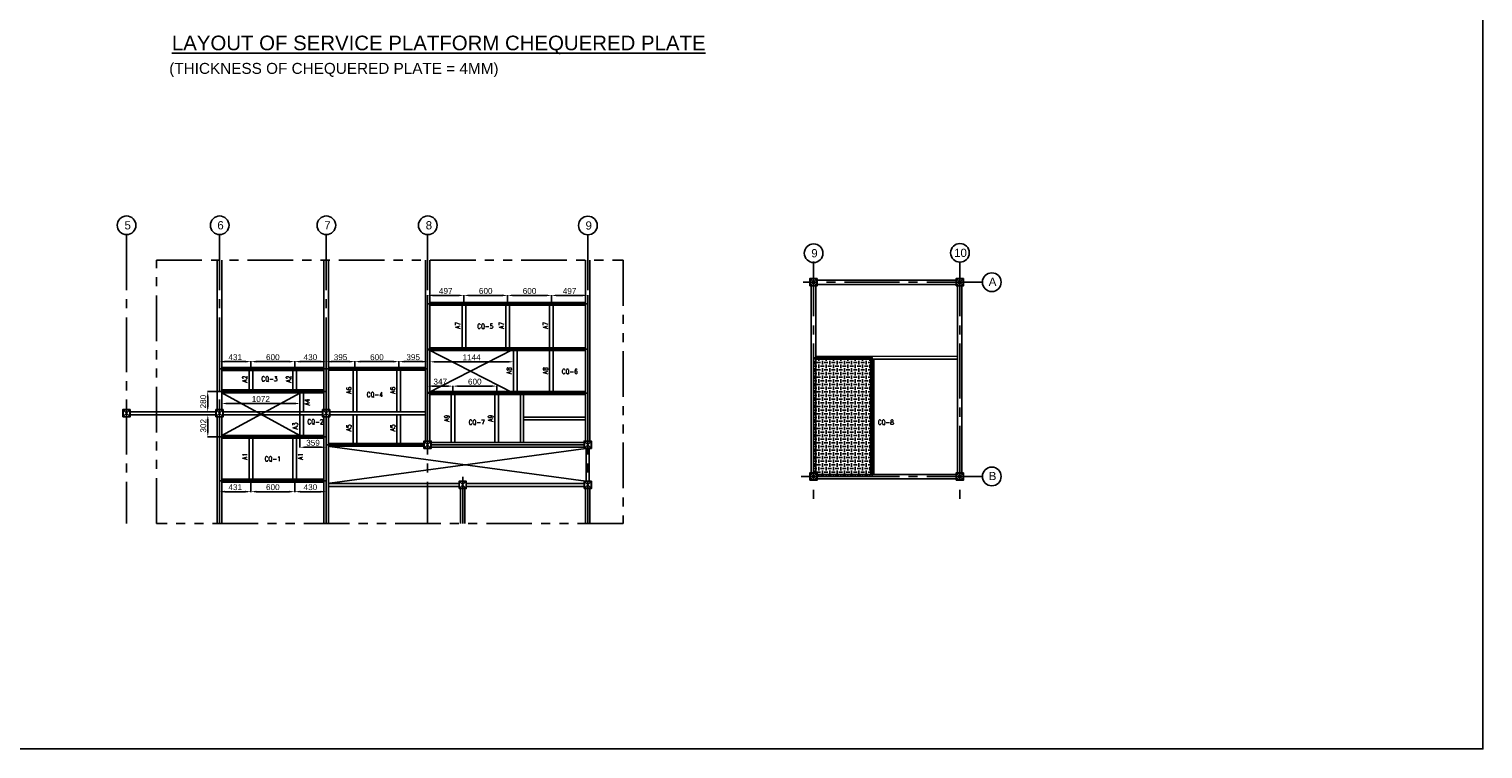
# Model space of a CAD drawing. Header units: inches. Extents: x -1008743 to -388065, y -1380311 to -642022.
# Tile 82 of 85: x -426744 to -406826, y -707139 to -697283. Entities that reach past the tile are written whole.
import ezdxf

# ---------------------------------------------------------------- set-up
doc = ezdxf.new("R2010")
doc.units = ezdxf.units.IN
doc.header["$LTSCALE"] = 1000
doc.header["$MEASUREMENT"] = 0
doc.header["$PDMODE"] = 35
doc.linetypes.add('CENTER2', pattern=[1.125, 0.75, -0.125, 0.125, -0.125])
doc.linetypes.add('PHANTOM2', pattern=[1.25, 0.625, -0.125, 0.125, -0.125, 0.125, -0.125])
doc.layers.add('DIM', color=1, linetype='Continuous')
doc.styles.add('ARIAL', font='arial.ttf')
doc.styles.add('C-ARIAL', font='arial.ttf')
doc.styles.add('ROMANS', font='simplex.shx', dxfattribs={"width": 0.9, "height": 2.5})
doc.dimstyles.new('S-20', dxfattribs={"dimtxt": 80, "dimasz": 75, "dimexe": 5, "dimexo": 5, "dimgap": 20, "dimtad": 1, "dimdec": 0, "dimzin": 0, "dimdsep": 46, "dimtxsty": 'ARIAL', "dimcen": 0.09, "dimdle": 100, "dimclrd": 8, "dimclre": 8, "dimclrt": 6, "dimadec": 0, "dimazin": 0, "dimtfac": 1, "dimtdec": 0, "dimtofl": 0, "dimtmove": 0, "dimatfit": 3, "dimfxl": 1, "dimtolj": 1, "dimtzin": 0, "dimlwd": -1, "dimarcsym": 0})

# ---------------------------------------------------------------- blocks, each defined once
blk = doc.blocks.new('*D922')
at = {"color": 8, "lineweight": -2, "ltscale": 10}
for p, q in [((-424135, -703472), (-424135, -703622)), ((-423705, -703452), (-423705, -703622))]:
    blk.add_line(p, q, dxfattribs=at)
at = {"color": 8, "ltscale": 10}
blk.add_line((-424060, -703617), (-423780, -703617), dxfattribs=at)
for points in [[(-424060, -703604), (-424060, -703629), (-424135, -703617)], [(-423780, -703629), (-423780, -703604), (-423705, -703617)]]:
    blk.add_solid(points, dxfattribs=at)
at = {"layer": 'Defpoints', "color": 0, "ltscale": 10}
for p in [(-424135, -703467), (-423705, -703447), (-423705, -703617)]:
    blk.add_point(p, dxfattribs=at)
at = {"color": 6, "ltscale": 10, "insert": (-423920, -703556), "char_height": 80, "attachment_point": 5, "style": 'ARIAL'}
blk.add_mtext('\\A1;431', dxfattribs=at)
blk = doc.blocks.new('*D923')
at = {"color": 8, "lineweight": -2, "ltscale": 10}
for p, q in [((-423705, -703452), (-423705, -703622)), ((-423105, -703452), (-423105, -703622))]:
    blk.add_line(p, q, dxfattribs=at)
at = {"color": 8, "ltscale": 10}
blk.add_line((-423630, -703617), (-423180, -703617), dxfattribs=at)
for points in [[(-423630, -703604), (-423630, -703629), (-423705, -703617)], [(-423180, -703629), (-423180, -703604), (-423105, -703617)]]:
    blk.add_solid(points, dxfattribs=at)
at = {"layer": 'Defpoints', "color": 0, "ltscale": 10}
for p in [(-423705, -703447), (-423105, -703447), (-423105, -703617)]:
    blk.add_point(p, dxfattribs=at)
at = {"color": 6, "ltscale": 10, "insert": (-423405, -703556), "char_height": 80, "attachment_point": 5, "style": 'ARIAL'}
blk.add_mtext('\\A1;600', dxfattribs=at)
blk = doc.blocks.new('*D924')
at = {"color": 8, "lineweight": -2, "ltscale": 10}
for p, q in [((-423105, -703452), (-423105, -703622)), ((-422674, -703472), (-422674, -703622))]:
    blk.add_line(p, q, dxfattribs=at)
at = {"color": 8, "ltscale": 10}
blk.add_line((-423030, -703617), (-422749, -703617), dxfattribs=at)
for points in [[(-423030, -703604), (-423030, -703629), (-423105, -703617)], [(-422749, -703629), (-422749, -703604), (-422674, -703617)]]:
    blk.add_solid(points, dxfattribs=at)
at = {"layer": 'Defpoints', "color": 0, "ltscale": 10}
for p in [(-423105, -703447), (-422674, -703467), (-422674, -703617)]:
    blk.add_point(p, dxfattribs=at)
at = {"color": 6, "ltscale": 10, "insert": (-422890, -703556), "char_height": 80, "attachment_point": 5, "style": 'ARIAL'}
blk.add_mtext('\\A1;430', dxfattribs=at)
blk = doc.blocks.new('*D926')
at = {"color": 8, "lineweight": -2, "ltscale": 10}
for p, q in [((-424135, -701886), (-424135, -701831)), ((-423705, -701951), (-423705, -701831))]:
    blk.add_line(p, q, dxfattribs=at)
at = {"color": 8, "ltscale": 10}
blk.add_line((-424060, -701836), (-423780, -701836), dxfattribs=at)
for points in [[(-424060, -701824), (-424060, -701849), (-424135, -701836)], [(-423780, -701849), (-423780, -701824), (-423705, -701836)]]:
    blk.add_solid(points, dxfattribs=at)
at = {"layer": 'Defpoints', "color": 0, "ltscale": 10}
for p in [(-424135, -701891), (-423705, -701836), (-423705, -701956)]:
    blk.add_point(p, dxfattribs=at)
at = {"color": 6, "ltscale": 10, "insert": (-423920, -701776), "char_height": 80, "attachment_point": 5, "style": 'ARIAL'}
blk.add_mtext('\\A1;431', dxfattribs=at)
blk = doc.blocks.new('*D927')
at = {"color": 8, "lineweight": -2, "ltscale": 10}
for p, q in [((-423705, -701951), (-423705, -701831)), ((-423105, -701951), (-423105, -701831))]:
    blk.add_line(p, q, dxfattribs=at)
at = {"color": 8, "ltscale": 10}
blk.add_line((-423630, -701836), (-423180, -701836), dxfattribs=at)
for points in [[(-423630, -701824), (-423630, -701849), (-423705, -701836)], [(-423180, -701849), (-423180, -701824), (-423105, -701836)]]:
    blk.add_solid(points, dxfattribs=at)
at = {"layer": 'Defpoints', "color": 0, "ltscale": 10}
for p in [(-423105, -701836), (-423705, -701956), (-423105, -701956)]:
    blk.add_point(p, dxfattribs=at)
at = {"color": 6, "ltscale": 10, "insert": (-423405, -701776), "char_height": 80, "attachment_point": 5, "style": 'ARIAL'}
blk.add_mtext('\\A1;600', dxfattribs=at)
blk = doc.blocks.new('*D928')
at = {"color": 8, "lineweight": -2, "ltscale": 10}
for p, q in [((-423105, -701951), (-423105, -701831)), ((-422674, -701882), (-422674, -701831))]:
    blk.add_line(p, q, dxfattribs=at)
at = {"color": 8, "ltscale": 10}
blk.add_line((-423030, -701836), (-422749, -701836), dxfattribs=at)
for points in [[(-423030, -701824), (-423030, -701849), (-423105, -701836)], [(-422749, -701849), (-422749, -701824), (-422674, -701836)]]:
    blk.add_solid(points, dxfattribs=at)
at = {"layer": 'Defpoints', "color": 0, "ltscale": 10}
for p in [(-422674, -701836), (-422674, -701887), (-423105, -701956)]:
    blk.add_point(p, dxfattribs=at)
at = {"color": 6, "ltscale": 10, "insert": (-422890, -701776), "char_height": 80, "attachment_point": 5, "style": 'ARIAL'}
blk.add_mtext('\\A1;430', dxfattribs=at)
blk = doc.blocks.new('*D929')
at = {"color": 8, "lineweight": -2, "ltscale": 10}
for p, q in [((-423033, -702872), (-423033, -703014)), ((-422674, -702872), (-422674, -703014))]:
    blk.add_line(p, q, dxfattribs=at)
at = {"color": 8, "ltscale": 10}
blk.add_line((-422958, -703009), (-422749, -703009), dxfattribs=at)
for points in [[(-422958, -702996), (-422958, -703021), (-423033, -703009)], [(-422749, -703021), (-422749, -702996), (-422674, -703009)]]:
    blk.add_solid(points, dxfattribs=at)
at = {"layer": 'Defpoints', "color": 0, "ltscale": 10}
for p in [(-423033, -702867), (-422674, -702867), (-422674, -703009)]:
    blk.add_point(p, dxfattribs=at)
at = {"color": 6, "ltscale": 10, "insert": (-422854, -702948), "char_height": 80, "attachment_point": 5, "style": 'ARIAL'}
blk.add_mtext('\\A1;359', dxfattribs=at)
blk = doc.blocks.new('*D941')
at = {"color": 8, "lineweight": -2, "ltscale": 10}
for p, q in [((-422674, -701882), (-422674, -701831)), ((-422280, -701950), (-422280, -701831))]:
    blk.add_line(p, q, dxfattribs=at)
at = {"color": 8, "ltscale": 10}
blk.add_line((-422599, -701836), (-422355, -701836), dxfattribs=at)
for points in [[(-422599, -701824), (-422599, -701849), (-422674, -701836)], [(-422355, -701849), (-422355, -701824), (-422280, -701836)]]:
    blk.add_solid(points, dxfattribs=at)
at = {"layer": 'Defpoints', "color": 0, "ltscale": 10}
for p in [(-422674, -701887), (-422280, -701836), (-422280, -701955)]:
    blk.add_point(p, dxfattribs=at)
at = {"color": 6, "ltscale": 10, "insert": (-422477, -701776), "char_height": 80, "attachment_point": 5, "style": 'ARIAL'}
blk.add_mtext('\\A1;395', dxfattribs=at)
blk = doc.blocks.new('*D942')
at = {"color": 8, "lineweight": -2, "ltscale": 10}
for p, q in [((-422280, -701950), (-422280, -701831)), ((-421679, -701950), (-421679, -701831))]:
    blk.add_line(p, q, dxfattribs=at)
at = {"color": 8, "ltscale": 10}
blk.add_line((-422205, -701836), (-421754, -701836), dxfattribs=at)
for points in [[(-422205, -701824), (-422205, -701849), (-422280, -701836)], [(-421754, -701849), (-421754, -701824), (-421679, -701836)]]:
    blk.add_solid(points, dxfattribs=at)
at = {"layer": 'Defpoints', "color": 0, "ltscale": 10}
for p in [(-421679, -701836), (-422280, -701955), (-421679, -701955)]:
    blk.add_point(p, dxfattribs=at)
at = {"color": 6, "ltscale": 10, "insert": (-421979, -701776), "char_height": 80, "attachment_point": 5, "style": 'ARIAL'}
blk.add_mtext('\\A1;600', dxfattribs=at)
blk = doc.blocks.new('*D943')
at = {"color": 8, "lineweight": -2, "ltscale": 10}
for p, q in [((-421679, -701950), (-421679, -701831)), ((-421284, -701889), (-421284, -701831))]:
    blk.add_line(p, q, dxfattribs=at)
at = {"color": 8, "ltscale": 10}
blk.add_line((-421604, -701836), (-421359, -701836), dxfattribs=at)
for points in [[(-421604, -701824), (-421604, -701849), (-421679, -701836)], [(-421359, -701849), (-421359, -701824), (-421284, -701836)]]:
    blk.add_solid(points, dxfattribs=at)
at = {"layer": 'Defpoints', "color": 0, "ltscale": 10}
for p in [(-421284, -701836), (-421284, -701894), (-421679, -701955)]:
    blk.add_point(p, dxfattribs=at)
at = {"color": 6, "ltscale": 10, "insert": (-421482, -701776), "char_height": 80, "attachment_point": 5, "style": 'ARIAL'}
blk.add_mtext('\\A1;395', dxfattribs=at)
blk = doc.blocks.new('*D944')
at = {"color": 8, "lineweight": -2, "ltscale": 10}
for p, q in [((-421284, -701040), (-421284, -700925)), ((-420788, -701060), (-420788, -700925))]:
    blk.add_line(p, q, dxfattribs=at)
at = {"color": 8, "ltscale": 10}
blk.add_line((-421209, -700930), (-420863, -700930), dxfattribs=at)
for points in [[(-421209, -700917), (-421209, -700942), (-421284, -700930)], [(-420863, -700942), (-420863, -700917), (-420788, -700930)]]:
    blk.add_solid(points, dxfattribs=at)
at = {"layer": 'Defpoints', "color": 0, "ltscale": 10}
for p in [(-421284, -701045), (-420788, -700930), (-420788, -701065)]:
    blk.add_point(p, dxfattribs=at)
at = {"color": 6, "ltscale": 10, "insert": (-421036, -700869), "char_height": 80, "attachment_point": 5, "style": 'ARIAL'}
blk.add_mtext('\\A1;497', dxfattribs=at)
blk = doc.blocks.new('*D945')
at = {"color": 8, "lineweight": -2, "ltscale": 10}
for p, q in [((-420788, -701060), (-420788, -700925)), ((-420188, -701060), (-420188, -700925))]:
    blk.add_line(p, q, dxfattribs=at)
at = {"color": 8, "ltscale": 10}
blk.add_line((-420713, -700930), (-420263, -700930), dxfattribs=at)
for points in [[(-420713, -700917), (-420713, -700942), (-420788, -700930)], [(-420263, -700942), (-420263, -700917), (-420188, -700930)]]:
    blk.add_solid(points, dxfattribs=at)
at = {"layer": 'Defpoints', "color": 0, "ltscale": 10}
for p in [(-420788, -701065), (-420188, -700930), (-420188, -701065)]:
    blk.add_point(p, dxfattribs=at)
at = {"color": 6, "ltscale": 10, "insert": (-420488, -700869), "char_height": 80, "attachment_point": 5, "style": 'ARIAL'}
blk.add_mtext('\\A1;600', dxfattribs=at)
blk = doc.blocks.new('*D946')
at = {"color": 8, "lineweight": -2, "ltscale": 10}
for p, q in [((-420188, -701060), (-420188, -700925)), ((-419588, -701060), (-419588, -700925))]:
    blk.add_line(p, q, dxfattribs=at)
at = {"color": 8, "ltscale": 10}
blk.add_line((-420113, -700930), (-419663, -700930), dxfattribs=at)
for points in [[(-420113, -700917), (-420113, -700942), (-420188, -700930)], [(-419663, -700942), (-419663, -700917), (-419588, -700930)]]:
    blk.add_solid(points, dxfattribs=at)
at = {"layer": 'Defpoints', "color": 0, "ltscale": 10}
for p in [(-420188, -701065), (-419588, -700930), (-419588, -701065)]:
    blk.add_point(p, dxfattribs=at)
at = {"color": 6, "ltscale": 10, "insert": (-419888, -700869), "char_height": 80, "attachment_point": 5, "style": 'ARIAL'}
blk.add_mtext('\\A1;600', dxfattribs=at)
blk = doc.blocks.new('*D947')
at = {"color": 8, "lineweight": -2, "ltscale": 10}
for p, q in [((-419588, -701060), (-419588, -700925)), ((-419091, -701040), (-419091, -700925))]:
    blk.add_line(p, q, dxfattribs=at)
at = {"color": 8, "ltscale": 10}
blk.add_line((-419513, -700930), (-419166, -700930), dxfattribs=at)
for points in [[(-419513, -700917), (-419513, -700942), (-419588, -700930)], [(-419166, -700942), (-419166, -700917), (-419091, -700930)]]:
    blk.add_solid(points, dxfattribs=at)
at = {"layer": 'Defpoints', "color": 0, "ltscale": 10}
for p in [(-419588, -701065), (-419091, -700930), (-419091, -701045)]:
    blk.add_point(p, dxfattribs=at)
at = {"color": 6, "ltscale": 10, "insert": (-419339, -700869), "char_height": 80, "attachment_point": 5, "style": 'ARIAL'}
blk.add_mtext('\\A1;497', dxfattribs=at)
blk = doc.blocks.new('*D948')
at = {"color": 8, "lineweight": -2, "ltscale": 10}
for p, q in [((-421284, -702261), (-421284, -702167)), ((-420938, -702281), (-420938, -702167))]:
    blk.add_line(p, q, dxfattribs=at)
at = {"color": 8, "ltscale": 10}
blk.add_line((-421209, -702172), (-421013, -702172), dxfattribs=at)
for points in [[(-421209, -702159), (-421209, -702184), (-421284, -702172)], [(-421013, -702184), (-421013, -702159), (-420938, -702172)]]:
    blk.add_solid(points, dxfattribs=at)
at = {"layer": 'Defpoints', "color": 0, "ltscale": 10}
for p in [(-421284, -702266), (-420938, -702172), (-420938, -702286)]:
    blk.add_point(p, dxfattribs=at)
at = {"color": 6, "ltscale": 10, "insert": (-421111, -702111), "char_height": 80, "attachment_point": 5, "style": 'ARIAL'}
blk.add_mtext('\\A1;347', dxfattribs=at)
blk = doc.blocks.new('*D949')
at = {"color": 8, "lineweight": -2, "ltscale": 10}
for p, q in [((-420938, -702281), (-420938, -702167)), ((-420338, -702281), (-420338, -702167))]:
    blk.add_line(p, q, dxfattribs=at)
at = {"color": 8, "ltscale": 10}
blk.add_line((-420863, -702172), (-420413, -702172), dxfattribs=at)
for points in [[(-420863, -702159), (-420863, -702184), (-420938, -702172)], [(-420413, -702184), (-420413, -702159), (-420338, -702172)]]:
    blk.add_solid(points, dxfattribs=at)
at = {"layer": 'Defpoints', "color": 0, "ltscale": 10}
for p in [(-420938, -702286), (-420338, -702172), (-420338, -702286)]:
    blk.add_point(p, dxfattribs=at)
at = {"color": 6, "ltscale": 10, "insert": (-420638, -702111), "char_height": 80, "attachment_point": 5, "style": 'ARIAL'}
blk.add_mtext('\\A1;600', dxfattribs=at)
blk = doc.blocks.new('*D954')
at = {"color": 8, "lineweight": -2, "ltscale": 10}
for p, q in [((-424105, -702269), (-424105, -702415)), ((-423033, -702269), (-423033, -702415))]:
    blk.add_line(p, q, dxfattribs=at)
at = {"color": 8, "ltscale": 10}
blk.add_line((-424030, -702410), (-423108, -702410), dxfattribs=at)
for points in [[(-424030, -702397), (-424030, -702422), (-424105, -702410)], [(-423108, -702422), (-423108, -702397), (-423033, -702410)]]:
    blk.add_solid(points, dxfattribs=at)
at = {"layer": 'Defpoints', "color": 0, "ltscale": 10}
for p in [(-424105, -702264), (-423033, -702264), (-423033, -702410)]:
    blk.add_point(p, dxfattribs=at)
at = {"color": 6, "ltscale": 10, "insert": (-423569, -702349), "char_height": 80, "attachment_point": 5, "style": 'ARIAL'}
blk.add_mtext('\\A1;1072', dxfattribs=at)
blk = doc.blocks.new('*D955')
at = {"color": 8, "lineweight": -2, "ltscale": 10}
for p, q in [((-424140, -702244), (-424302, -702244)), ((-424209, -702524), (-424302, -702524))]:
    blk.add_line(p, q, dxfattribs=at)
at = {"color": 8, "ltscale": 10}
blk.add_line((-424297, -702319), (-424297, -702449), dxfattribs=at)
for points in [[(-424285, -702319), (-424310, -702319), (-424297, -702244)], [(-424310, -702449), (-424285, -702449), (-424297, -702524)]]:
    blk.add_solid(points, dxfattribs=at)
at = {"layer": 'Defpoints', "color": 0, "ltscale": 10}
for p in [(-424135, -702244), (-424297, -702524), (-424204, -702524)]:
    blk.add_point(p, dxfattribs=at)
at = {"color": 6, "ltscale": 10, "insert": (-424358, -702384), "char_height": 80, "attachment_point": 5, "rotation": 90, "style": 'ARIAL'}
blk.add_mtext('\\A1;280', dxfattribs=at)
blk = doc.blocks.new('*D956')
at = {"color": 8, "lineweight": -2, "ltscale": 10}
for p, q in [((-424190, -702564), (-424301, -702564)), ((-424140, -702867), (-424301, -702867))]:
    blk.add_line(p, q, dxfattribs=at)
at = {"color": 8, "ltscale": 10}
blk.add_line((-424296, -702639), (-424296, -702792), dxfattribs=at)
for points in [[(-424283, -702639), (-424308, -702639), (-424296, -702564)], [(-424308, -702792), (-424283, -702792), (-424296, -702867)]]:
    blk.add_solid(points, dxfattribs=at)
at = {"layer": 'Defpoints', "color": 0, "ltscale": 10}
for p in [(-424185, -702564), (-424296, -702867), (-424135, -702867)]:
    blk.add_point(p, dxfattribs=at)
at = {"color": 6, "ltscale": 10, "insert": (-424357, -702715), "char_height": 80, "attachment_point": 5, "rotation": 90, "style": 'ARIAL'}
blk.add_mtext('\\A1;302', dxfattribs=at)
blk = doc.blocks.new('*D965')
at = {"color": 8, "lineweight": -2, "ltscale": 10}
for p, q in [((-421254, -701711), (-421254, -701844)), ((-420109, -701711), (-420109, -701844))]:
    blk.add_line(p, q, dxfattribs=at)
at = {"color": 8, "ltscale": 10}
blk.add_line((-421179, -701839), (-420184, -701839), dxfattribs=at)
for points in [[(-421179, -701826), (-421179, -701851), (-421254, -701839)], [(-420184, -701851), (-420184, -701826), (-420109, -701839)]]:
    blk.add_solid(points, dxfattribs=at)
at = {"layer": 'Defpoints', "color": 0, "ltscale": 10}
for p in [(-421254, -701706), (-420109, -701706), (-420109, -701839)]:
    blk.add_point(p, dxfattribs=at)
at = {"color": 6, "ltscale": 10, "insert": (-420682, -701778), "char_height": 80, "attachment_point": 5, "style": 'ARIAL'}
blk.add_mtext('\\A1;1144', dxfattribs=at)

msp = doc.modelspace()

# ---------------------------------------------------------------- hatches: boundary and pattern name
at = {"ltscale": 10}
h = msp.add_hatch(dxfattribs=at)
h.set_pattern_fill('CHECKERED', color=256, scale=50, style=0)
h.set_pattern_definition([(0, (0, 0), (50, 50), [50, -50]), (90, (25, 25), (-50, 50), [50, -50])])
h.paths.add_polyline_path([(-415998.4, -701783.9), (-415193.2, -701783.9), (-415192.9, -703409.6), (-415948.4, -703409.6), (-415948.4, -703360.2), (-415998.4, -703360.2)])

# ---------------------------------------------------------------- linework, layer by layer
at = {"color": 252, "linetype": 'CENTER2'}
for p, q in [((-425411.4, -700106), (-425411.4, -704055)), ((-424135.4, -700106), (-424135.4, -704055)), ((-422674.4, -700106), (-422674.4, -704055)), ((-421284.5, -700106), (-421284.5, -704055)), ((-419091, -700106), (-419091, -704055)), ((-415998.4, -700465.2), (-415998.4, -703762.5)), ((-413993.8, -700465.2), (-413993.8, -703786.4)), ((-413695.8, -700749.8), (-416139.9, -700749.8)), ((-420803.9, -703413), (-420803.9, -704055)), ((-413695.8, -703409.6), (-416164.6, -703409.6))]:
    msp.add_line(p, q, dxfattribs=at)
at = {"ltscale": 10}
for p, q in [((-416048.4, -700799.8), (-415948.4, -700699.8)), ((-415948.4, -700799.8), (-416048.4, -700699.8)), ((-414043.8, -700799.8), (-413943.8, -700699.8)), ((-413943.8, -700799.8), (-414043.8, -700699.8)), ((-421284.5, -702266.3), (-420109.5, -701665.4)), ((-420109.5, -702266.3), (-421284.5, -701665.4)), ((-423033.1, -702846.5), (-424104.9, -702264.4)), ((-424104.9, -702846.5), (-423033.1, -702269.4)), ((-425461.4, -702594), (-425361.4, -702494)), ((-425361.4, -702594), (-425461.4, -702494)), ((-424185.4, -702594), (-424085.4, -702494)), ((-424085.4, -702594), (-424185.4, -702494)), ((-422724.2, -702594), (-422624.2, -702494)), ((-422624.2, -702594), (-422724.2, -702494)), ((-422624.4, -703501.1), (-419115, -703025.2)), ((-419115, -703475.2), (-422624.2, -702999.2)), ((-421334.5, -703025.2), (-421234.5, -702925.2)), ((-421234.5, -703025.2), (-421334.5, -702925.2)), ((-419141, -703025.2), (-419041, -702925.2)), ((-419041, -703025.2), (-419141, -702925.2)), ((-420853.9, -703575.2), (-420753.9, -703475.2)), ((-420753.9, -703575.2), (-420853.9, -703475.2)), ((-419141, -703575.2), (-419041, -703475.2)), ((-419041, -703575.2), (-419141, -703475.2)), ((-416048.4, -703460.2), (-415948.4, -703360.2)), ((-415948.4, -703460.2), (-416048.4, -703360.2)), ((-414043.8, -703459.6), (-413943.8, -703359.6)), ((-413943.8, -703459.6), (-414043.8, -703359.6))]:
    msp.add_line(p, q, dxfattribs=at)
for points in [[(-487029, -657295.8), (-406826.5, -657295.8), (-406826.5, -707139.2), (-487029, -707139.2)], [(-420812.8, -701645.4), (-420762.8, -701645.4), (-420762.8, -701065.4), (-420812.8, -701065.4)], [(-420212.8, -701645.4), (-420162.8, -701645.4), (-420162.8, -701065.4), (-420212.8, -701065.4)], [(-419612.8, -701645.4), (-419562.8, -701645.4), (-419562.8, -701065.4), (-419612.8, -701065.4)], [(-420109.5, -702265.4), (-420059.5, -702265.4), (-420059.5, -701685.4), (-420109.5, -701685.4)], [(-419612.8, -702265.4), (-419562.8, -702265.4), (-419562.8, -701685.4), (-419612.8, -701685.4)], [(-423729.8, -702224.4), (-423679.8, -702224.4), (-423679.8, -701955.7), (-423729.8, -701955.7)], [(-423129.8, -702224.4), (-423079.8, -702224.4), (-423079.8, -701955.7), (-423129.8, -701955.7)], [(-422304.5, -702525.9), (-422254.5, -702525.9), (-422254.5, -701954.7), (-422304.5, -701954.7)], [(-421704.5, -702525.9), (-421654.5, -702525.9), (-421654.5, -701954.7), (-421704.5, -701954.7)], [(-423033.1, -702524), (-422983.1, -702524), (-422983.1, -702264.4), (-423033.1, -702264.4)], [(-420962.8, -702944.7), (-420912.8, -702944.7), (-420912.8, -702286.3), (-420962.8, -702286.3)], [(-420362.8, -702944.7), (-420312.8, -702944.7), (-420312.8, -702286.3), (-420362.8, -702286.3)], [(-423033.1, -702846.5), (-422983.1, -702846.5), (-422983.1, -702564), (-423033.1, -702564)], [(-422304.5, -702955.2), (-422254.5, -702955.2), (-422254.5, -702565.9), (-422304.5, -702565.9)], [(-421704.5, -702955.2), (-421654.5, -702955.2), (-421654.5, -702565.9), (-421704.5, -702565.9)], [(-423729.8, -703446.6), (-423679.8, -703446.6), (-423679.8, -702886.5), (-423729.8, -702886.5)], [(-423129.9, -703446.6), (-423079.9, -703446.6), (-423079.9, -702886.5), (-423129.9, -702886.5)]]:
    msp.add_lwpolyline(points, close=True, dxfattribs=at)
at = {"linetype": 'PHANTOM2'}
msp.add_lwpolyline([(-425000.7, -700445.3), (-418604.3, -700445.3), (-418604.3, -704055), (-425000.7, -704055)], close=True, dxfattribs=at)
at = {"color": 3, "ltscale": 10}
for points in [[(-424165.9, -700445.3), (-424165.9, -702494), (-424104.9, -702494), (-424104.9, -700445.3)], [(-422704.7, -700445.3), (-422704.7, -702494), (-422643.7, -702494), (-422643.7, -700445.3)], [(-421315, -700445.3), (-421315, -702925.2), (-421254, -702925.2), (-421254, -700445.3)], [(-419121.5, -700445.3), (-419121.5, -702925.2), (-419060.5, -702925.2), (-419060.5, -700445.3)], [(-424165.9, -702594), (-424165.9, -704055)], [(-424104.9, -704055), (-424104.9, -702594)], [(-422643.8, -704055), (-422643.7, -702594), (-422704.7, -702594), (-422704.8, -704055)], [(-420773.4, -704055), (-420773.4, -703575.2), (-420834.4, -703575.2), (-420834.4, -704055)], [(-419060.5, -704055), (-419060.5, -703575.2), (-419121.5, -703575.2), (-419121.5, -704055)]]:
    msp.add_lwpolyline(points, dxfattribs=at)
at = {"color": 4, "ltscale": 10}
for points in [[(-416048.4, -700799.8), (-415948.4, -700799.8), (-415948.4, -700699.8), (-416048.4, -700699.8)], [(-416044.4, -700795.8), (-415952.4, -700795.8), (-415952.4, -700703.8), (-416044.4, -700703.8)], [(-414043.8, -700799.8), (-413943.8, -700799.8), (-413943.8, -700699.8), (-414043.8, -700699.8)], [(-414039.8, -700795.8), (-413947.8, -700795.8), (-413947.8, -700703.8), (-414039.8, -700703.8)], [(-425461.4, -702594), (-425361.4, -702594), (-425361.4, -702494), (-425461.4, -702494)], [(-425457.4, -702590), (-425365.4, -702590), (-425365.4, -702498), (-425457.4, -702498)], [(-424185.4, -702594), (-424085.4, -702594), (-424085.4, -702494), (-424185.4, -702494)], [(-424181.4, -702590), (-424089.4, -702590), (-424089.4, -702498), (-424181.4, -702498)], [(-422724.2, -702594), (-422624.2, -702594), (-422624.2, -702494), (-422724.2, -702494)], [(-422720.2, -702590), (-422628.2, -702590), (-422628.2, -702498), (-422720.2, -702498)], [(-421334.5, -703025.2), (-421234.5, -703025.2), (-421234.5, -702925.2), (-421334.5, -702925.2)], [(-421330.5, -703021.2), (-421238.5, -703021.2), (-421238.5, -702929.2), (-421330.5, -702929.2)], [(-419141, -703025.2), (-419041, -703025.2), (-419041, -702925.2), (-419141, -702925.2)], [(-419137, -703021.2), (-419045, -703021.2), (-419045, -702929.2), (-419137, -702929.2)], [(-420853.9, -703575.2), (-420753.9, -703575.2), (-420753.9, -703475.2), (-420853.9, -703475.2)], [(-420849.9, -703571.2), (-420757.9, -703571.2), (-420757.9, -703479.2), (-420849.9, -703479.2)], [(-419141, -703575.2), (-419041, -703575.2), (-419041, -703475.2), (-419141, -703475.2)], [(-419137, -703571.2), (-419045, -703571.2), (-419045, -703479.2), (-419137, -703479.2)], [(-416048.4, -703460.2), (-415948.4, -703460.2), (-415948.4, -703360.2), (-416048.4, -703360.2)], [(-416044.4, -703456.2), (-415952.4, -703456.2), (-415952.4, -703364.2), (-416044.4, -703364.2)], [(-414043.8, -703459.6), (-413943.8, -703459.6), (-413943.8, -703359.6), (-414043.8, -703359.6)], [(-414039.8, -703455.6), (-413947.8, -703455.6), (-413947.8, -703363.6), (-414039.8, -703363.6)]]:
    msp.add_lwpolyline(points, close=True, dxfattribs=at)
at = {"color": 3, "ltscale": 10}
for points in [[(-416028.9, -703360.2), (-415967.9, -703360.2), (-415967.9, -700799.8), (-416028.9, -700799.8)], [(-415948.4, -700719.3), (-415948.4, -700780.3), (-414043.8, -700780.3), (-414043.8, -700719.3)], [(-414024.3, -703359.6), (-413963.3, -703359.6), (-413963.3, -700799.8), (-414024.3, -700799.8)], [(-421234.5, -702944.7), (-421234.5, -703005.7), (-419141, -703005.7), (-419141, -702944.7)], [(-415948.4, -703379.7), (-415948.4, -703440.7), (-414043.8, -703440.7), (-414043.8, -703379.7)]]:
    msp.add_lwpolyline(points, close=True, dxfattribs=at)
at = {"color": 2, "ltscale": 10}
for points in [[(-421284.5, -701045.4), (-419091, -701045.4), (-419091, -701665.4), (-421284.5, -701665.4)], [(-419091, -701665.4), (-420109.5, -701665.4), (-420109.5, -702266.3), (-419091, -702266.3)], [(-424135.4, -701935.7), (-422674.4, -701935.7), (-422674.4, -702244.4), (-424135.4, -702244.4)], [(-422674.4, -703466.6), (-424135.4, -703466.6), (-424135.4, -702866.5), (-422674.4, -702866.5)]]:
    msp.add_lwpolyline(points, close=True, dxfattribs=at)
at = {"color": 6, "ltscale": 10}
for points in [[(-421254, -701065.4), (-419121.5, -701065.4), (-419121.5, -701025.4), (-421254, -701025.4)], [(-421254, -701685.4), (-419121.5, -701685.4), (-419121.5, -701645.4), (-421254, -701645.4)], [(-415967.9, -701803.9), (-414024.3, -701803.2), (-414024.3, -701763.2), (-415967.9, -701763.9)], [(-415172.9, -703379.7), (-415173.2, -701803.6), (-415213.2, -701803.6), (-415212.9, -703379.7)], [(-424104.9, -701955.7), (-422704.7, -701955.7), (-422704.7, -701915.7), (-424104.9, -701915.7)], [(-422643.7, -701954.7), (-421315, -701954.7), (-421315, -701914.7), (-422643.7, -701914.7)], [(-424104.9, -702264.4), (-422704.7, -702264.4), (-422704.7, -702224.4), (-424104.9, -702224.4)], [(-421254, -702285.3), (-419121.5, -702285.3), (-419121.5, -702245.3), (-421254, -702245.3)], [(-421254, -702286.3), (-419121.5, -702286.3), (-419121.5, -702246.3), (-421254, -702246.3)], [(-419971, -702944.7), (-419971, -702285.3), (-420011, -702285.3), (-420011, -702944.7)], [(-425361.4, -702564), (-424185.4, -702564), (-424185.4, -702524), (-425361.4, -702524)], [(-424085.4, -702564), (-422724.2, -702564), (-422724.2, -702524), (-424085.4, -702524)], [(-422624.2, -702565.9), (-421315, -702565.9), (-421315, -702525.9), (-422624.2, -702525.9)], [(-419971, -702635), (-419121.5, -702635), (-419121.5, -702595), (-419971, -702595)], [(-424104.9, -702886.5), (-422704.7, -702886.5), (-422704.7, -702846.5), (-424104.9, -702846.5)], [(-422643.7, -702995.2), (-421334.5, -702995.2), (-421334.5, -702955.2), (-422643.7, -702955.2)], [(-419071, -703475.2), (-419071, -703025.2), (-419111, -703025.2), (-419111, -703475.2)], [(-424104.9, -703486.6), (-422704.7, -703486.6), (-422704.7, -703446.6), (-424104.9, -703446.6)], [(-422643.8, -703545.2), (-420853.9, -703545.2), (-420853.9, -703505.2), (-422643.8, -703505.2)], [(-420753.9, -703545.2), (-419141, -703545.2), (-419141, -703505.2), (-420753.9, -703505.2)]]:
    msp.add_lwpolyline(points, close=True, dxfattribs=at)
at = {"color": 2, "ltscale": 10}
for points in [[(-415998.4, -701783.9), (-415193.2, -701783.9), (-415192.9, -703409.6), (-415948.4, -703409.6), (-415948.4, -703360.2), (-415998.4, -703360.2), (-415998.4, -701783.9)], [(-422674.4, -701935.7), (-421284.5, -701935.7), (-421284.5, -702925.2), (-421334.5, -702925.2), (-421334.5, -702975.2), (-422674.4, -702975.2), (-422674.2, -702594), (-422624.2, -702594), (-422624.2, -702494), (-422674.2, -702494), (-422674.2, -701935.7)], [(-422674.4, -702244.4), (-422674.2, -702494), (-422724.2, -702494), (-422724.2, -702594), (-422674.2, -702594), (-422674.2, -702866.5), (-423033.1, -702866.5), (-423033.1, -702244.4), (-422674.4, -702244.4)], [(-421284.5, -702266.3), (-419091, -702266.3), (-419091, -702925.2), (-419141, -702925.2), (-419141, -702975.2), (-421234.5, -702975.2), (-421234.5, -702925.2), (-421284.5, -702925.2), (-421284.5, -702266.3)]]:
    msp.add_lwpolyline(points, dxfattribs=at)
for centre in [(-425408.6, -699969.6), (-424132.7, -699969.6), (-422671.7, -699969.5), (-421281.7, -699969.6), (-419088.3, -699972.4), (-415995.7, -700352.2), (-413991.1, -700346.7), (-413555, -700748.7), (-413555, -703408.5)]:
    msp.add_circle(centre, 127.8)

# ---------------------------------------------------------------- texts
at = {"color": 3, "style": 'C-ARIAL'}
for s, height, p in [('(THICKNESS OF CHEQUERED PLATE = 4MM)', 150, (-424824, -697896.1)), ('5', 112.5, (-425437.2, -700025.7)), ('6', 112.5, (-424164.9, -700025.7)), ('7', 112.5, (-422700.3, -700025.7)), ('8', 112.5, (-421310.3, -700025.7)), ('9', 112.5, (-419120.9, -700028.5)), ('9', 112.5, (-416028.3, -700408.3)), ('10', 112.5, (-414071.5, -700402.8)), ('A', 112.5, (-413596.9, -700798.7)), ('B', 112.5, (-413596.9, -703458.5))]:
    msp.add_text(s, height=height, dxfattribs=at).set_placement(p)
at = {"linetype": 'Continuous', "insert": (-424787.6, -697372.7), "char_height": 350, "attachment_point": 1, "style": 'C-ARIAL'}
msp.add_mtext('{\\H0.571429x;\\L\\C7;LAYOUT OF SERVICE PLATFORM CHEQUERED PLATE}', dxfattribs=at)
at = {"layer": 'DIM', "color": 3, "style": 'ROMANS', "width": 0.8}
for s, p in [('A7', (-420837.9, -701387.2)), ('A7', (-420237.9, -701387.2)), ('A7', (-419637.9, -701387.2)), ('A2', (-423755, -702123.3)), ('A2', (-423155, -702123.3)), ('A8', (-420134.7, -702007.2)), ('A8', (-419637.9, -702007.2)), ('A6', (-422329.7, -702276.5)), ('A6', (-421729.6, -702276.5)), ('A4', (-422899.4, -702437.2)), ('A3', (-423064.4, -702763.2)), ('A9', (-420987.9, -702658.6)), ('A9', (-420387.9, -702658.6)), ('A5', (-422329.7, -702788.9)), ('A5', (-421729.6, -702788.9)), ('A1', (-423755, -703180.5)), ('A1', (-422991.7, -703180.5))]:
    msp.add_text(s, height=65, rotation=90, dxfattribs=at).set_placement(p)
for s, p in [('CQ-5', (-420605.4, -701384.9)), ('CQ-3', (-423561.7, -702105)), ('CQ-6', (-419446.4, -702003.6)), ('CQ-4', (-422118.6, -702320.6)), ('CQ-2', (-422931.8, -702692)), ('CQ-7', (-420722.2, -702698.8)), ('CQ-8', (-415116.8, -702698.8)), ('CQ-1', (-423516.9, -703200.5))]:
    msp.add_text(s, height=65, dxfattribs=at).set_placement(p)

# ---------------------------------------------------------------- dimensions: what is measured, and where the dimension line sits
at = {"ltscale": 10}
for base, p1, p2, picture, middle in [((-420787.8, -700930), (-421284.5, -701045.4), (-420787.8, -701065.4), '*D944', (-421036.1, -700869.2)), ((-420187.8, -700930), (-420787.8, -701065.4), (-420187.8, -701065.4), '*D945', (-420487.8, -700869.2)), ((-419587.8, -700930), (-420187.8, -701065.4), (-419587.8, -701065.4), '*D946', (-419887.8, -700869.2)), ((-419091, -700930), (-419587.8, -701065.4), (-419091, -701045.4), '*D947', (-419339.4, -700869.2)), ((-423704.8, -701836.5), (-424135.4, -701890.8), (-423704.8, -701955.7), '*D926', (-423920.1, -701775.6)), ((-423104.8, -701836.5), (-423704.8, -701955.7), (-423104.8, -701955.7), '*D927', (-423404.8, -701775.6)), ((-422674.4, -701836.5), (-423104.8, -701955.7), (-422674.4, -701886.8), '*D928', (-422889.6, -701775.6)), ((-422279.5, -701836.5), (-422674.4, -701886.8), (-422279.5, -701954.7), '*D941', (-422477, -701775.6)), ((-421679.5, -701836.5), (-422279.5, -701954.7), (-421679.5, -701954.7), '*D942', (-421979.5, -701775.6)), ((-421284.5, -701836.5), (-421679.5, -701954.7), (-421284.5, -701894.4), '*D943', (-421482, -701775.6)), ((-420109.4908, -701838.6088), (-421253.9907, -701706.2381), (-420109.4908, -701706.2381), '*D965', (-420681.7407, -701778.4451)), ((-420937.7, -702171.6), (-421284.5, -702266.3), (-420937.7, -702286.3), '*D948', (-421111.1, -702110.7)), ((-420337.8, -702171.6), (-420937.7, -702286.3), (-420337.8, -702286.3), '*D949', (-420637.7, -702110.8)), ((-423033.1, -702409.9), (-424104.9, -702264.4), (-423033.1, -702264.4), '*D954', (-423569, -702349.1)), ((-422674.4, -703008.7), (-423033.1, -702866.5), (-422674.4, -702866.7), '*D929', (-422853.8, -702947.8)), ((-423704.8, -703616.5), (-424135.4, -703466.6), (-423704.8, -703446.6), '*D922', (-423920.1, -703555.7)), ((-423104.9, -703616.5), (-423704.8, -703446.6), (-423104.9, -703446.6), '*D923', (-423404.8, -703555.7)), ((-422674.4147, -703616.5473), (-423104.8647, -703446.6448), (-422674.4147, -703466.6448), '*D924', (-422889.6397, -703555.6742))]:
    dim = msp.add_linear_dim(base=base, p1=p1, p2=p2, dimstyle='S-20', dxfattribs=at)
    dim.commit()
    dim.dimension.update_dxf_attribs({"geometry": picture, "text_midpoint": middle})
for base, p1, p2, picture, middle in [((-424297.5, -702524), (-424135.4, -702244.4), (-424204, -702524), '*D955', (-424358.3, -702384.2)), ((-424295.687, -702866.5031), (-424185.4125, -702564.0164), (-424135.4125, -702866.5031), '*D956', (-424356.5602, -702715.2597))]:
    dim = msp.add_linear_dim(base=base, p1=p1, p2=p2, angle=90, dimstyle='S-20', dxfattribs=at)
    dim.commit()
    dim.dimension.update_dxf_attribs({"geometry": picture, "text_midpoint": middle})

doc.saveas('drawing.dxf')
